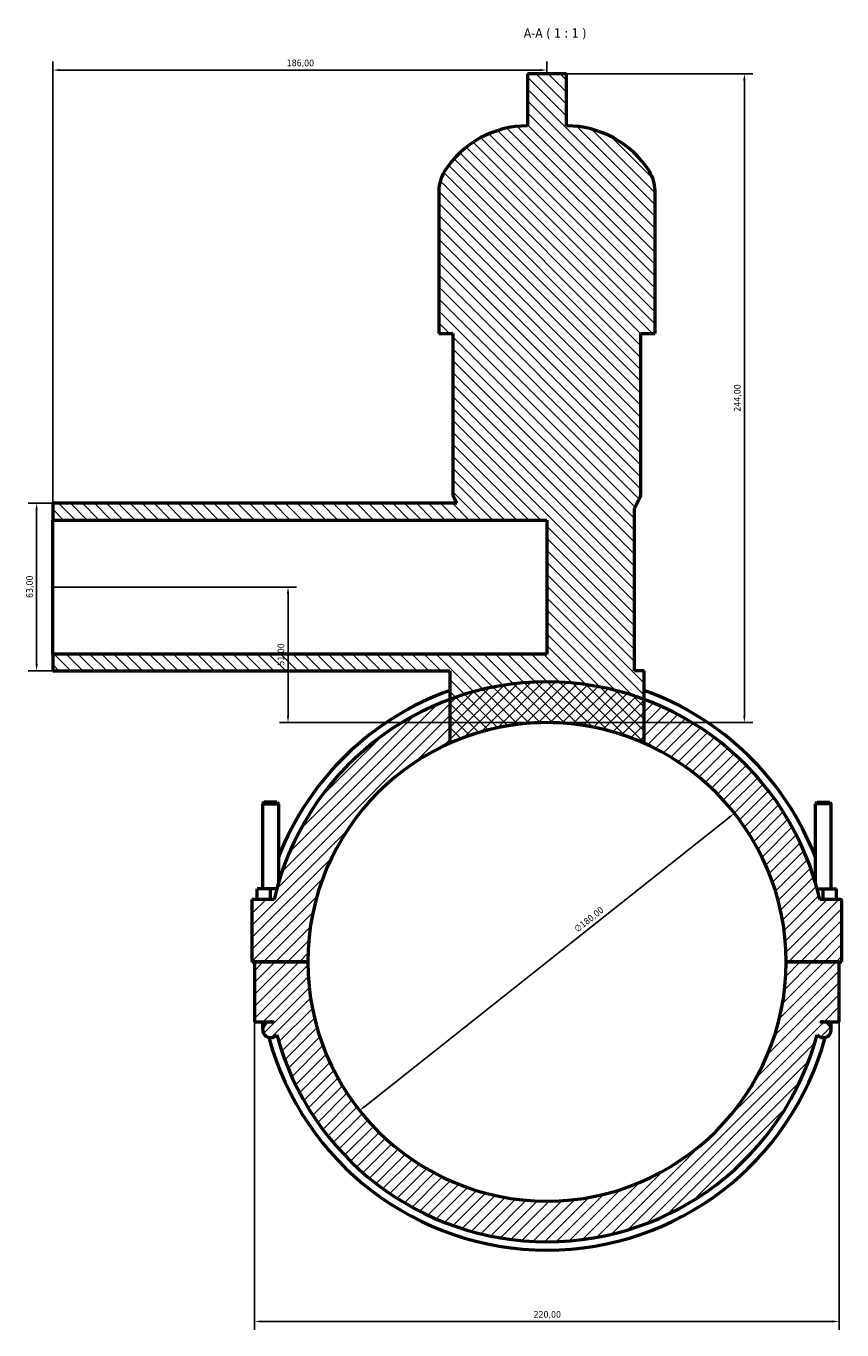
# Model space of a CAD drawing. Header units: millimetres. Extents: x 0 to 989, y -206 to 1211.
# Tile 7 of 8: x 294 to 601, y 721 to 1211. Entities that reach past the tile are written whole.
import ezdxf

# ---------------------------------------------------------------- set-up
doc = ezdxf.new("R2010")
doc.units = ezdxf.units.MM
for name, color, linetype, lineweight in [('Dimension (ISO)', 7, 'Continuous', 25), ('Hatch (ISO)', 7, 'Continuous', 18), ('Symbol (ISO)', 7, 'Continuous', 25), ('Visible (ISO)', 7, 'Continuous', 50)]:
    doc.layers.add(name, color=color, linetype=linetype, lineweight=lineweight)
doc.styles.add('Label Text (ISO)', font='tahoma.ttf')
doc.styles.add('Note Text (ISO)', font='tahoma.ttf')
doc.dimstyles.new('Default (ISO)', dxfattribs={"dimtxt": 2.5, "dimasz": 2.5, "dimexe": 3.175, "dimexo": 0, "dimgap": 0.762, "dimtad": 1, "dimrnd": 1e-08, "dimzin": 0, "dimtxsty": 'Note Text (ISO)', "dimcen": 0.09, "dimdle": 10, "dimclrd": 256, "dimclre": 256, "dimclrt": 232, "dimazin": 0, "dimtfac": 1.40208, "dimtmove": 0, "dimatfit": 3, "dimfxl": 1, "dimtolj": 1, "dimtzin": 0, "dimlwd": -1, "dimlwe": -1, "dimarcsym": 0})

# ---------------------------------------------------------------- blocks, each defined once
blk = doc.blocks.new('*D7')
at = {"layer": 'Defpoints', "color": 0, "transparency": 16777216}
for p in [(380.03, 836.8), (600.03, 836.8), (600.03, 724.02)]:
    blk.add_point(p, dxfattribs=at)
at = {"layer": 'Dimension (ISO)', "transparency": 16777216}
for p, q in [((380.03, 836.8), (380.03, 720.85)), ((600.03, 836.8), (600.03, 720.85)), ((382.53, 724.02), (597.53, 724.02))]:
    blk.add_line(p, q, dxfattribs=at)
for points in [[(382.53, 724.44), (382.53, 723.61), (380.03, 724.02)], [(597.53, 724.44), (597.53, 723.61), (600.03, 724.02)]]:
    blk.add_solid(points, dxfattribs=at)
at = {"layer": 'Dimension (ISO)', "color": 232, "true_color": 0xca0064, "transparency": 16777216, "insert": (484.98, 727.96), "char_height": 2.5, "attachment_point": 1, "style": 'Note Text (ISO)'}
blk.add_mtext('\\A1;220,00', dxfattribs=at)
blk = doc.blocks.new('*D8')
at = {"layer": 'Defpoints', "color": 0, "transparency": 16777216}
for p in [(560.55, 915.21), (419.51, 803.38)]:
    blk.add_point(p, dxfattribs=at)
at = {"layer": 'Dimension (ISO)', "transparency": 16777216}
blk.add_line((421.47, 804.94), (558.6, 913.66), dxfattribs=at)
for points in [[(558.34, 913.99), (558.85, 913.33), (560.55, 915.21)], [(421.21, 805.26), (421.73, 804.61), (419.51, 803.38)]]:
    blk.add_solid(points, dxfattribs=at)
at = {"layer": 'Dimension (ISO)', "color": 232, "true_color": 0xca0064, "transparency": 16777216, "insert": (500.01, 872.28), "char_height": 2.5, "attachment_point": 1, "rotation": 38.4097, "style": 'Note Text (ISO)'}
blk.add_mtext('\\A1;∅180,00', dxfattribs=at)
blk = doc.blocks.new('*D9')
at = {"layer": 'Defpoints', "color": 0, "transparency": 16777216}
for p in [(304.03, 1031.8), (297.99, 968.8), (304.03, 968.8)]:
    blk.add_point(p, dxfattribs=at)
at = {"layer": 'Dimension (ISO)', "transparency": 16777216}
for p, q in [((304.03, 1031.8), (294.82, 1031.8)), ((297.99, 1029.3), (297.99, 971.3)), ((304.03, 968.8), (294.82, 968.8))]:
    blk.add_line(p, q, dxfattribs=at)
for points in [[(297.57, 1029.3), (298.41, 1029.3), (297.99, 1031.8)], [(297.57, 971.3), (298.41, 971.3), (297.99, 968.8)]]:
    blk.add_solid(points, dxfattribs=at)
at = {"layer": 'Dimension (ISO)', "color": 232, "true_color": 0xca0064, "transparency": 16777216, "insert": (294.06, 996.16), "char_height": 2.5, "attachment_point": 1, "rotation": 90, "style": 'Note Text (ISO)'}
blk.add_mtext('\\A1;63,00', dxfattribs=at)
blk = doc.blocks.new('*D10')
at = {"layer": 'Defpoints', "color": 0, "transparency": 16777216}
for p in [(304.03, 1194.75), (490.03, 1193.3), (304.03, 1025.5)]:
    blk.add_point(p, dxfattribs=at)
at = {"layer": 'Dimension (ISO)', "transparency": 16777216}
for p, q in [((304.03, 1025.5), (304.03, 1197.92)), ((490.03, 1193.3), (490.03, 1197.92)), ((487.53, 1194.75), (306.53, 1194.75))]:
    blk.add_line(p, q, dxfattribs=at)
for points in [[(306.53, 1195.16), (306.53, 1194.33), (304.03, 1194.75)], [(487.53, 1195.16), (487.53, 1194.33), (490.03, 1194.75)]]:
    blk.add_solid(points, dxfattribs=at)
at = {"layer": 'Dimension (ISO)', "color": 232, "true_color": 0xca0064, "transparency": 16777216, "insert": (392.08, 1198.69), "char_height": 2.5, "attachment_point": 1, "style": 'Note Text (ISO)'}
blk.add_mtext('\\A1;186,00', dxfattribs=at)
blk = doc.blocks.new('*D11')
at = {"layer": 'Defpoints', "color": 0, "transparency": 16777216}
for p in [(497.35, 1193.3), (564.32, 1193.3), (490.03, 949.3)]:
    blk.add_point(p, dxfattribs=at)
at = {"layer": 'Dimension (ISO)', "transparency": 16777216}
for p, q in [((497.35, 1193.3), (567.49, 1193.3)), ((564.32, 951.8), (564.32, 1190.8)), ((490.03, 949.3), (567.49, 949.3))]:
    blk.add_line(p, q, dxfattribs=at)
for points in [[(563.9, 1190.8), (564.73, 1190.8), (564.32, 1193.3)], [(563.9, 951.8), (564.73, 951.8), (564.32, 949.3)]]:
    blk.add_solid(points, dxfattribs=at)
at = {"layer": 'Dimension (ISO)', "color": 232, "true_color": 0xca0064, "transparency": 16777216, "insert": (560.38, 1066.25), "char_height": 2.5, "attachment_point": 1, "rotation": 90, "style": 'Note Text (ISO)'}
blk.add_mtext('\\A1;244,00', dxfattribs=at)
blk = doc.blocks.new('*D12')
at = {"layer": 'Defpoints', "color": 0, "transparency": 16777216}
for p in [(304.03, 1000.3), (392.59, 1000.3), (490.03, 949.3)]:
    blk.add_point(p, dxfattribs=at)
at = {"layer": 'Dimension (ISO)', "transparency": 16777216}
for p, q in [((304.03, 1000.3), (395.76, 1000.3)), ((392.59, 951.8), (392.59, 997.8)), ((490.03, 949.3), (389.41, 949.3))]:
    blk.add_line(p, q, dxfattribs=at)
for points in [[(392.17, 997.8), (393.01, 997.8), (392.59, 1000.3)], [(392.17, 951.8), (393.01, 951.8), (392.59, 949.3)]]:
    blk.add_solid(points, dxfattribs=at)
at = {"layer": 'Dimension (ISO)', "color": 232, "true_color": 0xca0064, "transparency": 16777216, "insert": (388.66, 970.7), "char_height": 2.5, "attachment_point": 1, "rotation": 90, "style": 'Note Text (ISO)'}
blk.add_mtext('\\A1;51,00', dxfattribs=at)

msp = doc.modelspace()

# ---------------------------------------------------------------- hatches: boundary and pattern name
at = {"layer": 'Hatch (ISO)'}
h = msp.add_hatch(dxfattribs=at)
h.set_pattern_fill('ANSI31', color=256, scale=25.4, angle=90.00021, style=0)
h.set_pattern_definition([(135.0002, (0, 0), (-2.245056, -2.245072), [])])
edge = h.paths.add_edge_path()
edge.add_line((526.6312, 941.5196), (526.6312, 958.0324))
edge.add_line((526.6312, 958.0324), (526.6312, 968.8177))
edge.add_line((526.6312, 968.8177), (522.9712, 968.8177))
edge.add_line((522.9712, 968.8177), (522.9712, 1029.8177))
edge.add_line((522.9712, 1029.8177), (525.4112, 1034.6977))
edge.add_line((525.4112, 1034.6977), (525.4112, 1095.6977))
edge.add_line((525.4112, 1095.6977), (530.6979, 1095.6977))
edge.add_line((530.6979, 1095.6977), (530.6979, 1149.3777))
edge.add_ellipse((517.116, 1149.3777), major_axis=(13.5819, 0), ratio=1, start_angle=0, end_angle=32.612421)
edge.add_ellipse((497.3512, 1136.7316), major_axis=(31.2053, 19.9661), ratio=1, start_angle=0, end_angle=57.387579)
edge.add_line((497.3512, 1173.7777), (497.3512, 1193.2977))
edge.add_line((497.3512, 1193.2977), (482.7112, 1193.2977))
edge.add_line((482.7112, 1193.2977), (482.7112, 1173.7777))
edge.add_ellipse((482.7112, 1136.7316), major_axis=(0, 37.0461), ratio=1, start_angle=0, end_angle=57.387579)
edge.add_ellipse((462.9464, 1149.3777), major_axis=(-11.4405, 7.32), ratio=1, start_angle=0, end_angle=32.612421)
edge.add_line((449.3646, 1149.3777), (449.3646, 1095.6977))
edge.add_line((449.3646, 1095.6977), (454.6512, 1095.6977))
edge.add_line((454.6512, 1095.6977), (454.6512, 1034.6977))
edge.add_line((454.6512, 1034.6977), (456.1012, 1031.7977))
edge.add_line((456.1012, 1031.7977), (304.0312, 1031.7977))
edge.add_line((304.0312, 1031.7977), (304.0312, 1025.4977))
edge.add_line((304.0312, 1025.4977), (490.0312, 1025.4977))
edge.add_line((490.0312, 1025.4977), (490.0312, 975.0977))
edge.add_line((490.0312, 975.0977), (304.0312, 975.0977))
edge.add_line((304.0312, 975.0977), (304.0312, 968.7977))
edge.add_line((304.0312, 968.7977), (453.4312, 968.7977))
edge.add_line((453.4312, 968.7977), (453.4312, 958.0324))
edge.add_line((453.4312, 958.0324), (453.4312, 941.5196))
edge.add_ellipse((490.0312, 859.2977), major_axis=(-36.6, 82.2219), ratio=1, start_angle=312.008777, end_angle=360, ccw=False)
h = msp.add_hatch(dxfattribs=at)
h.set_pattern_fill('ANSI31', color=256, scale=25.4, style=0)
h.set_pattern_definition([(45, (0, 0), (-2.245064, 2.245064), [])])
edge = h.paths.add_edge_path()
edge.add_ellipse((600.5312, 882.2977), major_axis=(0.5, 0), ratio=1, start_angle=0, end_angle=90)
edge.add_line((600.5312, 882.7977), (592.6755, 882.7977))
edge.add_ellipse((490.0312, 859.2977), major_axis=(102.6442, 23.5), ratio=1, start_angle=0, end_angle=56.765331)
edge.add_ellipse((490.0312, 859.2977), major_axis=(36.6, 98.7346), ratio=1, start_angle=0, end_angle=40.678535)
edge.add_ellipse((490.0312, 859.2977), major_axis=(-36.6, 98.7346), ratio=1, start_angle=0, end_angle=56.765331)
edge.add_line((387.387, 882.7977), (379.0312, 882.7977))
edge.add_line((379.0312, 882.7977), (379.0312, 859.3477))
edge.add_line((379.0312, 859.3477), (400.0312, 859.3477))
edge.add_ellipse((490.0312, 859.2977), major_axis=(-90, 0.05), ratio=1, start_angle=180.063662, end_angle=360, ccw=False)
edge.add_line((580.0312, 859.3477), (601.0312, 859.3477))
edge.add_line((601.0312, 859.3477), (601.0312, 882.2977))
edge = h.paths.add_edge_path()
edge.add_line((600.0312, 836.7977), (600.0312, 859.2477))
edge.add_line((600.0312, 859.2477), (580.0312, 859.2477))
edge.add_ellipse((490.0312, 859.2977), major_axis=(90, -0.05), ratio=1, start_angle=180.063662, end_angle=360, ccw=False)
edge.add_line((400.0312, 859.2477), (380.0312, 859.2477))
edge.add_line((380.0312, 859.2477), (380.0312, 836.7977))
edge.add_line((380.0312, 836.7977), (386.0312, 836.7977))
edge.add_ellipse((386.0312, 833.7977), major_axis=(0, 3), ratio=1, start_angle=0, end_angle=230.832972)
edge.add_ellipse((490.0312, 859.2977), major_axis=(-101.6741, -27.3947), ratio=1, start_angle=0, end_angle=149.840998)
edge.add_ellipse((594.0312, 833.7977), major_axis=(-2.3259, -1.8947), ratio=1, start_angle=0, end_angle=230.832972)
edge.add_line((594.0312, 836.7977), (600.0312, 836.7977))
edge = h.paths.add_edge_path(flags=0)
edge.add_ellipse((594.0312, 833.7977), major_axis=(0, 3), ratio=1, start_angle=0, end_angle=23.279582)
edge.add_ellipse((490.0312, 859.2977), major_axis=(102.8143, -22.7442), ratio=1, start_angle=0, end_angle=0.136072)
edge.add_line((592.8993, 836.7977), (594.0312, 836.7977))
edge = h.paths.add_edge_path(flags=0)
edge.add_line((386.0312, 836.7977), (387.1631, 836.7977))
edge.add_ellipse((490.0312, 859.2977), major_axis=(-102.8681, -22.5), ratio=1, start_angle=0, end_angle=0.136072)
edge.add_ellipse((386.0312, 833.7977), major_axis=(1.1857, 2.7558), ratio=1, start_angle=0, end_angle=23.279582)

# ---------------------------------------------------------------- linework, layer by layer
at = {"layer": 'Visible (ISO)'}
for p, q in [((497.3512, 1193.2977), (482.7112, 1193.2977)), ((482.7112, 1193.2977), (482.7112, 1173.7777)), ((497.3512, 1173.7777), (497.3512, 1193.2977)), ((449.3646, 1149.3777), (449.3646, 1095.6977)), ((530.6979, 1095.6977), (530.6979, 1149.3777)), ((449.3646, 1095.6977), (454.6512, 1095.6977)), ((454.6512, 1095.6977), (454.6512, 1034.6977)), ((525.4112, 1034.6977), (525.4112, 1095.6977)), ((525.4112, 1095.6977), (530.6979, 1095.6977)), ((456.1012, 1031.7977), (304.0312, 1031.7977)), ((304.0312, 1031.7977), (304.0312, 1025.4977)), ((454.6512, 1034.6977), (456.1012, 1031.7977)), ((522.9712, 1029.8177), (525.4112, 1034.6977)), ((304.0312, 1025.4977), (490.0312, 1025.4977)), ((304.0312, 975.0977), (304.0312, 1025.4977)), ((490.0312, 1025.4977), (490.0312, 975.0977)), ((522.9712, 968.8177), (522.9712, 1029.8177)), ((490.0312, 975.0977), (304.0312, 975.0977)), ((304.0312, 975.0977), (304.0312, 968.7977)), ((304.0312, 968.7977), (453.4312, 968.7977)), ((453.4312, 968.7977), (453.4312, 941.5196)), ((526.6312, 968.8177), (522.9712, 968.8177)), ((526.6312, 941.5196), (526.6312, 968.8177)), ((383.6312, 919.3477), (383.0312, 918.7477)), ((383.0312, 918.7477), (389.0312, 918.7477)), ((383.0312, 918.7477), (383.0312, 886.7977)), ((388.4312, 919.3477), (383.6312, 919.3477)), ((388.4312, 919.3477), (389.0312, 918.7477)), ((389.0312, 918.7477), (389.0312, 889.0818)), ((591.6312, 919.3477), (591.0312, 918.7477)), ((597.0312, 918.7477), (591.0312, 918.7477)), ((591.0312, 889.0818), (591.0312, 918.7477)), ((591.6312, 919.3477), (596.4312, 919.3477)), ((596.4312, 919.3477), (597.0312, 918.7477)), ((597.0312, 886.7977), (597.0312, 918.7477)), ((381.0312, 882.7977), (381.0312, 886.7977)), ((386.0312, 886.7977), (381.0312, 886.7977)), ((388.3856, 886.7977), (386.0312, 886.7977)), ((386.0312, 882.7977), (386.0312, 886.7977)), ((591.6769, 886.7977), (594.0312, 886.7977)), ((594.0312, 882.7977), (594.0312, 886.7977)), ((594.0312, 886.7977), (599.0312, 886.7977)), ((599.0312, 882.7977), (599.0312, 886.7977)), ((387.387, 882.7977), (379.0312, 882.7977)), ((379.0312, 882.7977), (379.0312, 859.3477)), ((600.5312, 882.7977), (592.6755, 882.7977)), ((601.0312, 859.3477), (601.0312, 882.2977)), ((379.0312, 859.3477), (400.0312, 859.3477)), ((400.0312, 859.2477), (380.0312, 859.2477)), ((380.0312, 859.2477), (380.0312, 836.7977)), ((383.0312, 859.3477), (383.0312, 859.2477)), ((389.0312, 859.3477), (389.0312, 859.2477)), ((580.0312, 859.3477), (601.0312, 859.3477)), ((600.0312, 859.2477), (580.0312, 859.2477)), ((591.0312, 859.2477), (591.0312, 859.3477)), ((597.0312, 859.2477), (597.0312, 859.3477)), ((600.0312, 836.7977), (600.0312, 859.2477)), ((380.0312, 836.7977), (386.0312, 836.7977)), ((383.0312, 836.7977), (383.0312, 833.7977)), ((386.0312, 836.7977), (387.1631, 836.7977)), ((592.8993, 836.7977), (594.0312, 836.7977)), ((594.0312, 836.7977), (600.0312, 836.7977)), ((597.0312, 833.7977), (597.0312, 836.7977))]:
    msp.add_line(p, q, dxfattribs=at)
for centre, radius, start, end in [((482.7112, 1136.7316), 37.0461, 90, 147.387579), ((497.3512, 1136.7316), 37.0461, 32.612421, 90), ((462.9464, 1149.3777), 13.5819, 147.387579, 180), ((517.116, 1149.3777), 13.5819, 0, 32.612421), ((490.0312, 859.2977), 105.3, 12.895402, 167.104598), ((490.0312, 859.2977), 108.459, 109.721877, 158.62697), ((490.0312, 859.2977), 108.459, 21.37303, 70.278123), ((490.0312, 859.2977), 90, 0.031831, 179.968169), ((490.0312, 859.2977), 90, 66.004389, 113.995611), ((600.5312, 882.2977), 0.5, 0, 90), ((490.0312, 859.2977), 90, 180.031831, 359.968169), ((386.0312, 833.7977), 3, 90, 320.832972), ((386.0312, 833.7977), 3, 66.720418, 90), ((490.0312, 859.2977), 105.3, 192.337817, 192.473889), ((594.0312, 833.7977), 3, 219.167028, 90), ((594.0312, 833.7977), 3, 90, 113.279582), ((490.0312, 859.2977), 105.3, 347.526111, 347.662183), ((490.0312, 859.2977), 108.459, 195.193379, 344.806621), ((490.0312, 859.2977), 105.3, 195.079501, 344.920499)]:
    msp.add_arc(centre, radius, start, end, dxfattribs=at)

# ---------------------------------------------------------------- texts
at = {"layer": 'Symbol (ISO)', "insert": (481.3036, 1206.3032), "char_height": 3.5, "attachment_point": 7, "style": 'Label Text (ISO)'}
msp.add_mtext('A-A ( 1 : 1 )', dxfattribs=at)

# ---------------------------------------------------------------- dimensions: what is measured, and where the dimension line sits
at = {"layer": 'Dimension (ISO)'}
for base, p1, p2, angle, picture, middle in [((304.0312, 1194.7462), (490.0312, 1193.2977), (304.0312, 1025.4977), 180, '*D10', (397.0312, 1194.7462)), ((564.3163, 1193.2977), (490.0312, 949.2977), (497.3512, 1193.2977), 90, '*D11', (564.3163, 1071.2977)), ((297.991, 968.7977), (304.0312, 1031.7977), (304.0312, 968.7977), 90, '*D9', (297.991, 1000.2977)), ((392.5897, 1000.2977), (490.0312, 949.2977), (304.0312, 1000.2977), 90, '*D12', (392.5897, 974.7977)), ((600.0312, 724.0227), (380.0312, 836.7977), (600.0312, 836.7977), 180, '*D7', (490.0312, 724.0227))]:
    dim = msp.add_linear_dim(base=base, p1=p1, p2=p2, angle=angle, dimstyle='Default (ISO)', override={"dimdec": 2, "dimtp": 0, "dimtm": 0, "dimtdec": 2, "dimtofl": 0, "dimatfit": 1}, dxfattribs=at)
    dim.commit()
    dim.dimension.update_dxf_attribs({"geometry": picture, "text_midpoint": middle, "dimtype": 160})
dim = msp.add_diameter_dim_2p(p1=(419.5083, 803.3824), p2=(560.5541, 915.213), dimstyle='Default (ISO)', override={"dimdec": 2, "dimlfac": 1, "dimtp": 0, "dimtm": 0, "dimtdec": 2, "dimatfit": 2}, dxfattribs=at)
dim.commit()
dim.dimension.update_dxf_attribs({"geometry": '*D8', "text_midpoint": (507.5154, 873.1604), "dimtype": 163})

doc.saveas('drawing.dxf')
